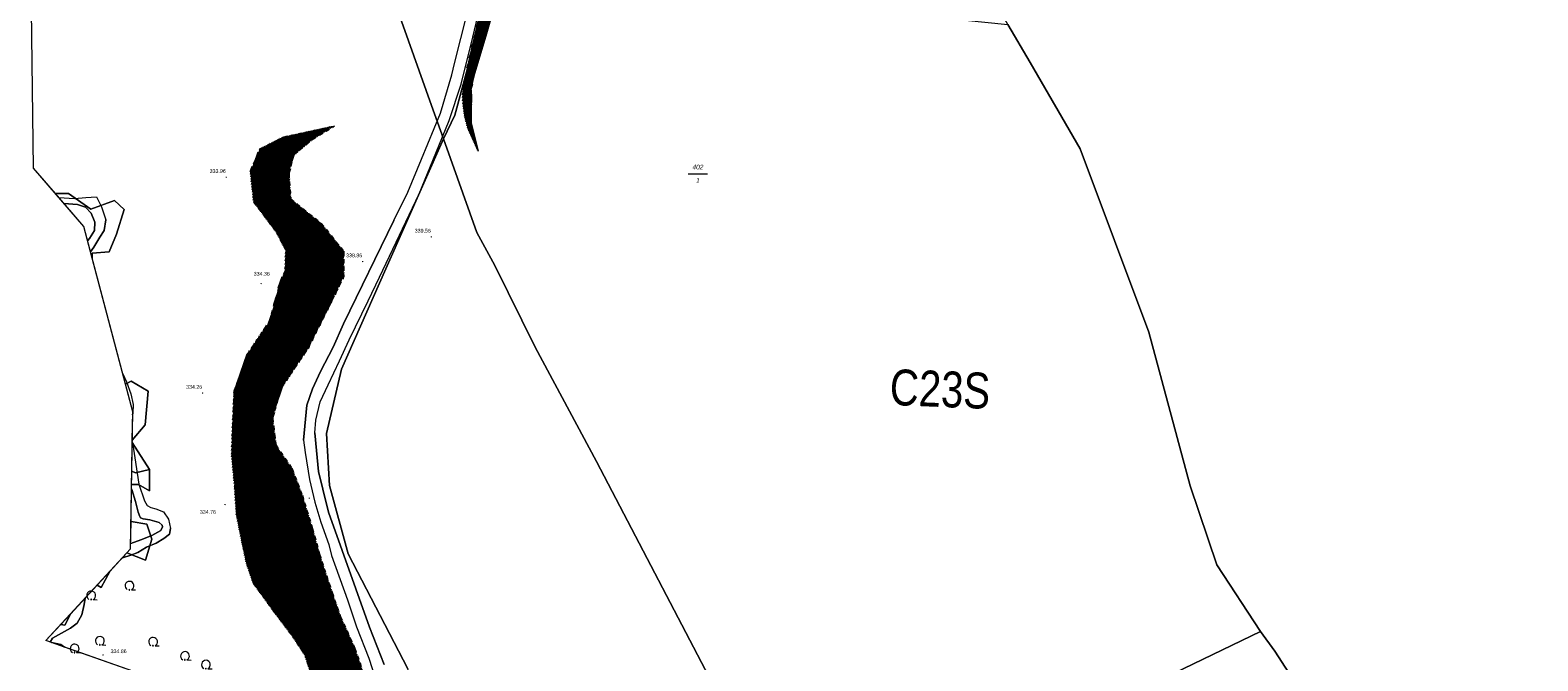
# Model space of a CAD drawing. Header units: metres. Extents: x 345144 to 348639, y 5629211 to 5635235.
# Tile 14 of 256: x 346437 to 346708, y 5630050 to 5630163. Entities that reach past the tile are written whole.
import ezdxf
from ezdxf.enums import TextEntityAlignment as Align

# ---------------------------------------------------------------- set-up
doc = ezdxf.new("R2010")
doc.units = ezdxf.units.M
doc.header["$MEASUREMENT"] = 0
doc.linetypes.add('4_4', pattern=[1.4, 0.7, -0.7])
for name, color, linetype in [('028 Geländeform', 7, 'Continuous'), ('028 Geländeform Ausg.', 7, 'Continuous'), ('081-083 Topographie', 7, 'Continuous'), ('AX Flurstück', 7, 'Continuous'), ('Blatt', 7, 'Continuous'), ('Definitionslinie', 7, 'Continuous'), ('Gemeinde Lokation', 7, 'Continuous'), ('Ortsteil Lokation', 7, 'Continuous'), ('Präsentationsobjekt -Text (punktförmig)', 7, 'Continuous')]:
    doc.layers.add(name, color=color, linetype=linetype)
doc.styles.add('ARIAL', font='arial.ttf', dxfattribs={"height": 1})
doc.styles.add('ARIALIT', font='ariali.ttf', dxfattribs={"height": 1})
pattern_1 = [(250.9552151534, (0, 0), (0.1890527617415, -0.065261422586), [])]

# ---------------------------------------------------------------- blocks, each defined once
blk = doc.blocks.new('alk_043x_nrw')
h = blk.add_hatch(color=7)
edge = h.paths.add_edge_path(flags=0)
edge.add_arc((0, 0), 1, 180, 360, ccw=False)
edge.add_arc((0, 0), 1, 0, 180, ccw=False)
blk = doc.blocks.new('alk_7100_nrwx2')
at = {"true_color": 0x2e2e2e}
h = blk.add_hatch(color=250, dxfattribs=at)
edge = h.paths.add_edge_path(flags=0)
edge.add_arc((0.024073, -0.597267), 0.057254, 180, 360, ccw=False)
edge.add_arc((0.024073, -0.597267), 0.057255, 0, 180, ccw=False)
at = {"color": 250, "lineweight": 5, "true_color": 0x2e2e2e, "flags": 128}
blk.add_lwpolyline([(0.349382, -0.597267), (1, -0.597267)], dxfattribs=at)
at = {"color": 250, "lineweight": 5, "true_color": 0x2e2e2e}
for centre, radius, start, end in [((0.024073, 0.012362), 0.690995, -61.91481688, -118.08518312), ((0.024073, -0.597267), 0.057255, 0, 180), ((0.024073, -0.597267), 0.057254, 180, 0)]:
    blk.add_arc(centre, radius, start, end, dxfattribs=at)

msp = doc.modelspace()

# ---------------------------------------------------------------- hatches: boundary and pattern name
at = {"layer": '028 Geländeform', "true_color": 0xb27500}
h = msp.add_hatch(dxfattribs=at)
h.set_pattern_fill('_USER', color=44, scale=0.2, angle=250.95521515, style=0, pattern_type=0)
h.set_pattern_definition(pattern_1)
h.paths.add_polyline_path([(346523.5, 5630186.67), (346524.251, 5630190.609), (346524.251, 5630190.609), (346524.385, 5630192.931), (346524.385, 5630192.931), (346525.871, 5630200.453), (346525.871, 5630200.453), (346526.64, 5630198.141), (346526.64, 5630198.141), (346526.632, 5630197.678), (346526.632, 5630197.678), (346526.591, 5630195.271), (346526.591, 5630195.271), (346526.88, 5630192.694), (346526.88, 5630192.694), (346526.931, 5630192.239), (346526.931, 5630192.239), (346526.933, 5630192.221), (346526.933, 5630192.221), (346526.586, 5630188.975), (346526.586, 5630188.975), (346524.769, 5630183.242), (346524.769, 5630183.242), (346522.695, 5630175.665), (346522.695, 5630175.665), (346521.207, 5630170.799), (346521.207, 5630170.799), (346518.725, 5630162.056), (346518.725, 5630162.056), (346516.565, 5630154.9), (346516.565, 5630154.9), (346516.078, 5630152.321), (346516.078, 5630152.321), (346516.095, 5630150.938), (346516.095, 5630150.938), (346516.072, 5630149.083), (346516.072, 5630149.083), (346516.047, 5630146.385), (346516.047, 5630146.385), (346517.331, 5630141.294), (346517.331, 5630141.294), (346515.444, 5630145.47), (346515.444, 5630145.47), (346514.887, 5630147.582), (346514.887, 5630147.582), (346514.589, 5630149.81), (346514.589, 5630149.81), (346514.556, 5630151.466), (346514.556, 5630151.466), (346514.826, 5630153.754), (346514.826, 5630153.754), (346515.435, 5630156.597), (346515.435, 5630156.597), (346516.591, 5630161.597), (346516.591, 5630161.597), (346519.84, 5630175.495), (346519.84, 5630175.495), (346520.792, 5630178.633), (346520.792, 5630178.633), (346522.113, 5630182.771), (346522.113, 5630182.771)], flags=0)
h = msp.add_hatch(dxfattribs=at)
h.set_pattern_fill('_USER', color=44, scale=0.2, angle=250.95521515, style=0, pattern_type=0)
h.set_pattern_definition(pattern_1)
h.paths.add_polyline_path([(346522.219, 5629994.262), (346520.833, 5629993.415), (346520.833, 5629993.415), (346520.347, 5629991.945), (346520.347, 5629991.945), (346520.772, 5629989.074), (346520.772, 5629989.074), (346520.89, 5629987.232), (346520.89, 5629987.232), (346520.943, 5629986.085), (346520.943, 5629986.085), (346520.847, 5629984.371), (346520.847, 5629984.371), (346519.904, 5629982.528), (346519.904, 5629982.528), (346516.687, 5629978.638), (346516.687, 5629978.638), (346515.661, 5629976.802), (346515.661, 5629976.802), (346514.757, 5629975.084), (346514.757, 5629975.084), (346512.5, 5629972.565), (346512.5, 5629972.565), (346507.777, 5629970.611), (346507.777, 5629970.611), (346505.956, 5629970.489), (346505.956, 5629970.489), (346504.498, 5629969.935), (346504.498, 5629969.935), (346502.462, 5629968.136), (346502.462, 5629968.136), (346500.961, 5629966.23), (346500.961, 5629966.23), (346499.83, 5629964.836), (346499.83, 5629964.836), (346498.221, 5629963.486), (346498.221, 5629963.486), (346495.958, 5629961.866), (346495.958, 5629961.866), (346494.536, 5629960.55), (346494.536, 5629960.55), (346493.67, 5629958.694), (346493.67, 5629958.694), (346493.565, 5629957.046), (346493.565, 5629957.046), (346493.736, 5629956.102), (346493.736, 5629956.102), (346494.855, 5629955.536), (346494.855, 5629955.536), (346495.938, 5629955.347), (346495.938, 5629955.347), (346496.977, 5629954.987), (346496.977, 5629954.987), (346497.515, 5629953.656), (346497.515, 5629953.656), (346497.644, 5629952.744), (346497.644, 5629952.744), (346497.168, 5629952.226), (346497.168, 5629952.226), (346496.749, 5629951.687), (346496.749, 5629951.687), (346490.873, 5629953.179), (346490.873, 5629953.179), (346490.404, 5629955.961), (346490.404, 5629955.961), (346490.4, 5629958.198), (346490.4, 5629958.198), (346490.827, 5629960.719), (346490.827, 5629960.719), (346491.176, 5629961.892), (346491.176, 5629961.892), (346492.117, 5629963.291), (346492.117, 5629963.291), (346493.312, 5629964.332), (346493.312, 5629964.332), (346495.153, 5629965.672), (346495.153, 5629965.672), (346496.566, 5629967.283), (346496.566, 5629967.283), (346498.217, 5629969.073), (346498.217, 5629969.073), (346499.947, 5629970.7), (346499.947, 5629970.7), (346502.045, 5629973.161), (346502.045, 5629973.161), (346504.029, 5629974.029), (346504.029, 5629974.029), (346505.764, 5629974.311), (346505.764, 5629974.311), (346507.264, 5629974.822), (346507.264, 5629974.822), (346508.686, 5629975.419), (346508.686, 5629975.419), (346508.719, 5629975.259), (346508.719, 5629975.259), (346509.046, 5629975.142), (346509.046, 5629975.142), (346509.258, 5629975.356), (346509.258, 5629975.356), (346509.307, 5629975.955), (346509.307, 5629975.955), (346509.23, 5629977.069), (346509.23, 5629977.069), (346509.209, 5629978.321), (346509.209, 5629978.321), (346509.388, 5629979.516), (346509.388, 5629979.516), (346509.782, 5629980.348), (346509.782, 5629980.348), (346510.317, 5629981.484), (346510.317, 5629981.484), (346510.849, 5629985.005), (346510.849, 5629985.005), (346511.008, 5629987.666), (346511.008, 5629987.666), (346510.915, 5629988.444), (346510.915, 5629988.444), (346511.87, 5629990.661), (346511.87, 5629990.661), (346512.315, 5629993.298), (346512.315, 5629993.298), (346511.672, 5629995.859), (346511.672, 5629995.859), (346509.216, 5629998.852), (346509.216, 5629998.852), (346506.648, 5630002.179), (346506.648, 5630002.179), (346503.565, 5630005.487), (346503.565, 5630005.487), (346500.955, 5630007.302), (346500.955, 5630007.302), (346497.272, 5630009.805), (346497.272, 5630009.805), (346495.34, 5630011.726), (346495.34, 5630011.726), (346492.818, 5630013.721), (346492.818, 5630013.721), (346490.376, 5630015.063), (346490.376, 5630015.063), (346489.264, 5630015.917), (346489.264, 5630015.917), (346488.462, 5630016.912), (346488.462, 5630016.912), (346486.908, 5630020.19), (346486.908, 5630020.19), (346486.747, 5630021.097), (346486.747, 5630021.097), (346486.147, 5630023.801), (346486.147, 5630023.801), (346485.805, 5630029.388), (346485.805, 5630029.388), (346485.866, 5630033.675), (346485.866, 5630033.675), (346485.954, 5630039.236), (346485.954, 5630039.236), (346487.319, 5630046.886), (346487.319, 5630046.886), (346486.172, 5630050.503), (346486.172, 5630050.503), (346483.851, 5630054.042), (346483.851, 5630054.042), (346480.59, 5630058.347), (346480.59, 5630058.347), (346476.841, 5630063.514), (346476.841, 5630063.514), (346475.596, 5630067.234), (346475.596, 5630067.234), (346474.8, 5630070.962), (346474.8, 5630070.962), (346473.825, 5630075.839), (346473.825, 5630075.839), (346473.484, 5630081.044), (346473.484, 5630081.044), (346472.947, 5630086.839), (346472.947, 5630086.839), (346473.111, 5630091.51), (346473.111, 5630091.51), (346473.414, 5630098.159), (346473.414, 5630098.159), (346475.742, 5630104.689), (346475.742, 5630104.689), (346479.756, 5630110.695), (346479.756, 5630110.695), (346481.723, 5630117.896), (346481.723, 5630117.896), (346482.579, 5630119.792), (346482.579, 5630119.792), (346482.689, 5630123.441), (346482.689, 5630123.441), (346481.029, 5630126.647), (346481.029, 5630126.647), (346476.928, 5630132.101), (346476.928, 5630132.101), (346476.321, 5630137.731), (346476.321, 5630137.731), (346478.022, 5630141.72), (346478.022, 5630141.72), (346482.308, 5630143.893), (346482.308, 5630143.893), (346491.481, 5630145.874), (346491.481, 5630145.874), (346487.547, 5630143.457), (346487.547, 5630143.457), (346484.163, 5630140.607), (346484.163, 5630140.607), (346483.271, 5630137.226), (346483.271, 5630137.226), (346483.584, 5630132.751), (346483.584, 5630132.751), (346489.075, 5630128.338), (346489.075, 5630128.338), (346493.158, 5630123.295), (346493.158, 5630123.295), (346493.157, 5630118.695), (346493.157, 5630118.695), (346486.785, 5630105.899), (346486.785, 5630105.899), (346481.992, 5630098.79), (346481.992, 5630098.79), (346480.335, 5630093.251), (346480.335, 5630093.251), (346480.938, 5630088.372), (346480.938, 5630088.372), (346483.841, 5630084.182), (346483.841, 5630084.182), (346485.668, 5630079.394), (346485.668, 5630079.394), (346487.517, 5630073.388), (346487.517, 5630073.388), (346488.744, 5630068.862), (346488.744, 5630068.862), (346491.019, 5630061.956), (346491.019, 5630061.956), (346492.554, 5630057.575), (346492.554, 5630057.575), (346495.135, 5630051.852), (346495.135, 5630051.852), (346497.086, 5630046.179), (346497.086, 5630046.179), (346499.194, 5630040.13), (346499.194, 5630040.13), (346501.598, 5630034.602), (346501.598, 5630034.602), (346504.407, 5630026.416), (346504.407, 5630026.416), (346506.071, 5630022.273), (346506.071, 5630022.273), (346507.908, 5630018.6), (346507.908, 5630018.6), (346509.192, 5630015.667), (346509.192, 5630015.667), (346510.986, 5630011.792), (346510.986, 5630011.792), (346513.513, 5630008.168), (346513.513, 5630008.168), (346514.804, 5630007.043), (346514.804, 5630007.043), (346519.547, 5629999.683), (346519.547, 5629999.683), (346521.488, 5629995.619), (346521.488, 5629995.619)], flags=0)

# ---------------------------------------------------------------- linework, layer by layer
at = {"layer": '081-083 Topographie', "color": 7, "linetype": 'Continuous', "lineweight": 5, "flags": 128}
for points in [[(346499.563, 5630118.633), (346506.705, 5630133.622), (346506.705, 5630133.622), (346509.711, 5630140.943), (346509.711, 5630140.943), (346512.117, 5630146.835), (346512.117, 5630146.835), (346514.246, 5630153.374), (346514.246, 5630153.374), (346516.375, 5630161.845), (346516.375, 5630161.845), (346518.715, 5630171.758)], [(346502.142, 5630128.831), (346504.671, 5630133.913), (346504.671, 5630133.913), (346507.122, 5630139.857), (346507.122, 5630139.857), (346510.543, 5630148.14), (346510.543, 5630148.14), (346512.579, 5630155.05), (346512.579, 5630155.05), (346513.05, 5630157.12), (346513.05, 5630157.12), (346515.316, 5630166.068)], [(346441.825722, 5630132.964505), (346444.632, 5630132.793), (346444.632, 5630132.793), (346446.693, 5630132.949), (346446.693, 5630132.949), (346448.611, 5630133.063), (346448.611, 5630133.063), (346449.495, 5630131.312), (346449.495, 5630131.312), (346450.27, 5630128.956), (346450.27, 5630128.956), (346450.009, 5630127.062), (346450.009, 5630127.062), (346449.208, 5630125.854), (346449.208, 5630125.854), (346448.147, 5630124.061), (346448.147, 5630124.061), (346447.544545, 5630123.198528)], [(346447.026123, 5630125.1654), (346447.349, 5630125.596), (346447.349, 5630125.596), (346448.24, 5630127.006), (346448.24, 5630127.006), (346448.308, 5630128.541), (346448.308, 5630128.541), (346447.628, 5630130.123), (346447.628, 5630130.123), (346446.649, 5630131.218), (346446.649, 5630131.218), (346445.202, 5630131.701), (346445.202, 5630131.701), (346442.751886, 5630131.891992)], [(346445.202, 5630131.701), (346446.649, 5630131.218), (346446.649, 5630131.218), (346447.628, 5630130.123), (346447.628, 5630130.123), (346448.308, 5630128.541), (346448.308, 5630128.541), (346448.24, 5630127.006), (346448.24, 5630127.006), (346447.349, 5630125.596), (346447.349, 5630125.596), (346447.026123, 5630125.1654)], [(346502.142, 5630128.831), (346493.065, 5630110.243), (346493.065, 5630110.243), (346491.188, 5630106.01), (346491.188, 5630106.01), (346488.942, 5630101.639), (346488.942, 5630101.639), (346487.493, 5630098.558), (346487.493, 5630098.558), (346486.486, 5630095.57), (346486.486, 5630095.57), (346485.881, 5630089.325), (346485.881, 5630089.325), (346486.183, 5630087.048), (346486.183, 5630087.048), (346486.982, 5630082.237), (346486.982, 5630082.237), (346487.892, 5630078.157), (346487.892, 5630078.157), (346489.02, 5630074.51), (346489.02, 5630074.51), (346490.43, 5630070.516), (346490.43, 5630070.516), (346490.91, 5630068.528), (346490.91, 5630068.528), (346493.808, 5630060.548), (346493.808, 5630060.548), (346495.43, 5630055.691), (346495.43, 5630055.691), (346497.603, 5630050.043), (346497.603, 5630050.043), (346499.914, 5630042.986)], [(346500.39, 5630048.893), (346497.776, 5630055.624), (346497.776, 5630055.624), (346490.37, 5630076.351), (346490.37, 5630076.351), (346489.327, 5630080.453), (346489.327, 5630080.453), (346488.562, 5630083.676), (346488.562, 5630083.676), (346488.221, 5630087.457), (346488.221, 5630087.457), (346487.892, 5630090.59), (346487.892, 5630090.59), (346488.082, 5630092.924), (346488.082, 5630092.924), (346488.889, 5630096.209), (346488.889, 5630096.209), (346490.316, 5630099.283), (346490.316, 5630099.283), (346492.328, 5630103.57), (346492.328, 5630103.57), (346494.088, 5630107.368), (346494.088, 5630107.368), (346497.504, 5630114.353), (346497.504, 5630114.353), (346499.563, 5630118.633)], [(346453.335727, 5630101.226995), (346453.991, 5630099.782), (346453.991, 5630099.782), (346454.799, 5630097.639), (346454.799, 5630097.639), (346455.203, 5630095.726), (346455.203, 5630095.726), (346455.158, 5630094.139), (346455.158, 5630094.139), (346455.12376, 5630093.861929)], [(346455.050829, 5630088.993257), (346455.07, 5630088.873), (346455.07, 5630088.873), (346456.262, 5630081.399), (346456.262, 5630081.399), (346457.275, 5630078.381), (346457.275, 5630078.381), (346457.746, 5630077.55), (346457.746, 5630077.55), (346458.368, 5630077.147), (346458.368, 5630077.147), (346459.322, 5630076.92), (346459.322, 5630076.92), (346460.669, 5630076.406), (346460.669, 5630076.406), (346461.551, 5630075.06), (346461.551, 5630075.06), (346461.91, 5630073.399), (346461.91, 5630073.399), (346461.726, 5630072.353), (346461.726, 5630072.353), (346460.738, 5630071.626), (346460.738, 5630071.626), (346459.341, 5630070.786), (346459.341, 5630070.786), (346457.601, 5630070.049), (346457.601, 5630070.049), (346456.051, 5630069.105), (346456.051, 5630069.105), (346454.78, 5630068.576), (346454.78, 5630068.576), (346453.298644, 5630068.128115)], [(346454.77672, 5630070.694672), (346456.576, 5630071.383), (346456.576, 5630071.383), (346458.547, 5630072.162), (346458.547, 5630072.162), (346460.172, 5630073.044), (346460.172, 5630073.044), (346460.499, 5630073.675), (346460.499, 5630073.675), (346460.432, 5630073.972), (346460.432, 5630073.972), (346459.911, 5630074.47), (346459.911, 5630074.47), (346458.206, 5630074.979), (346458.206, 5630074.979), (346456.997, 5630075.112), (346456.997, 5630075.112), (346456.522, 5630075.322), (346456.522, 5630075.322), (346456.436, 5630075.54), (346456.436, 5630075.54), (346456.125, 5630076.324), (346456.125, 5630076.324), (346455.663, 5630078.268), (346455.663, 5630078.268), (346454.961, 5630080.406), (346454.961, 5630080.406), (346454.923946, 5630080.522987)], [(346454.923946, 5630080.522987), (346454.961, 5630080.406), (346454.961, 5630080.406), (346455.663, 5630078.268), (346455.663, 5630078.268), (346456.125, 5630076.324), (346456.125, 5630076.324), (346456.436, 5630075.54), (346456.436, 5630075.54), (346456.522, 5630075.322), (346456.522, 5630075.322), (346456.997, 5630075.112), (346456.997, 5630075.112), (346458.206, 5630074.979), (346458.206, 5630074.979), (346459.911, 5630074.47), (346459.911, 5630074.47), (346460.432, 5630073.972), (346460.432, 5630073.972), (346460.499, 5630073.675), (346460.499, 5630073.675), (346460.172, 5630073.044), (346460.172, 5630073.044), (346458.547, 5630072.162), (346458.547, 5630072.162), (346456.576, 5630071.383), (346456.576, 5630071.383), (346454.77672, 5630070.694672)], [(346446.606487, 5630060.884756), (346446.393, 5630059.723), (346446.393, 5630059.723), (346445.974, 5630057.874), (346445.974, 5630057.874), (346445.113, 5630056.375), (346445.113, 5630056.375), (346443.949, 5630055.431), (346443.949, 5630055.431), (346442.313, 5630054.575), (346442.313, 5630054.575), (346440.697, 5630053.628), (346440.697, 5630053.628), (346440.288758, 5630052.950453)], [(346443.268557, 5630057.271897), (346443.385, 5630057.353), (346443.385, 5630057.353), (346443.417374, 5630057.432971)], [(346443.417374, 5630057.432971), (346443.385, 5630057.353), (346443.385, 5630057.353), (346443.268557, 5630057.271897)]]:
    msp.add_lwpolyline(points, dxfattribs=at)
at = {"layer": 'AX Flurstück', "color": 8, "linetype": 'Continuous', "lineweight": 13, "true_color": 0x808080, "flags": 128}
for points in [[(346682.195, 5630018.107), (346660.67, 5630051.344), (346658.091, 5630054.861), (346650.282, 5630066.836), (346645.447, 5630081.082), (346638.045, 5630108.761), (346625.666, 5630141.736), (346616.64, 5630157.263), (346612.666, 5630164.129), (346607.508, 5630173.134), (346597.026, 5630187.789), (346586.374, 5630202.201), (346575.655, 5630216.446), (346556.092, 5630246.521), (346547.405, 5630260.283), (346560.904, 5630277.714), (346577.889, 5630308.654), (346584.559, 5630322.016), (346590.865, 5630337.453)], [(346558.911, 5630046.661), (346538.614, 5630085.471), (346527.58, 5630106.013), (346520.302, 5630120.729), (346517.072, 5630126.674), (346511.063, 5630143.559), (346513.117, 5630147.808), (346526.901, 5630198.673), (346532.772, 5630230.145), (346536.773, 5630244.884), (346541.036, 5630252.526), (346547.405, 5630260.283), (346556.092, 5630246.521), (346575.655, 5630216.446), (346586.374, 5630202.201), (346571.789, 5630192.967), (346560.472, 5630190.525), (346553.7, 5630191.56), (346547.063, 5630192.23), (346552.387, 5630181.167), (346557.631, 5630169.846)], [(346526.901, 5630198.673), (346513.117, 5630147.808), (346511.063, 5630143.559), (346508.903, 5630149.52), (346502.566, 5630167.42)], [(346442.198, 5630052.508), (346440.538, 5630052.863), (346439.525, 5630053.22), (346442.2, 5630056.116), (346442.905, 5630056.003), (346443.938, 5630057.996), (346448.731, 5630063.185), (346449.448, 5630062.789), (346451.02, 5630065.662), (346454.105, 5630069.001), (346457.447, 5630067.668), (346458.575, 5630071.449), (346457.68, 5630074.159), (346454.836, 5630074.653), (346454.935, 5630081.286), (346456.187, 5630081.306), (346458.134, 5630080.199), (346458.16, 5630084.014), (346455.05, 5630088.905), (346455.055, 5630089.266), (346457.391, 5630092.046), (346457.897, 5630098.105), (346454.845, 5630099.906), (346453.826, 5630099.367), (346447.85, 5630122.038), (346447.836, 5630122.982), (346450.9, 5630123.198), (346452.246, 5630126.353), (346453.593, 5630130.783), (346451.859, 5630132.411), (346447.572, 5630130.846), (346443.597, 5630133.694), (346441.209, 5630133.679), (346437.277, 5630138.232), (346436.676, 5630185.787)], [(346557.631, 5630169.846), (346563.627, 5630169.142), (346612.666, 5630164.129), (346616.64, 5630157.263), (346625.666, 5630141.736), (346638.045, 5630108.761), (346645.447, 5630081.082), (346650.282, 5630066.836), (346658.091, 5630054.861), (346576.794, 5630015.635)], [(346502.566, 5630167.42), (346508.903, 5630149.52), (346511.063, 5630143.559), (346500.688, 5630120.105), (346492.718, 5630102.092), (346490.007, 5630090.474), (346490.552, 5630081.124), (346493.914, 5630068.865), (346504.627, 5630048.155)], [(346538.614, 5630085.471), (346558.911, 5630046.661), (346576.794, 5630015.635), (346585.525, 5630000.49), (346610.329, 5629966.91), (346627.917, 5629941.907), (346627.664, 5629941.939), (346579.357, 5629947.928), (346541.709, 5629952.596), (346532.954, 5629981.642), (346520.792, 5630006.572), (346514.144, 5630016.822), (346509.49, 5630029.218), (346504.627, 5630048.155), (346493.914, 5630068.865), (346490.552, 5630081.124), (346490.007, 5630090.474), (346492.718, 5630102.092), (346500.688, 5630120.105), (346511.063, 5630143.559), (346517.072, 5630126.674), (346520.302, 5630120.729), (346527.58, 5630106.013), (346538.614, 5630085.471)], [(346446.352, 5630127.723), (346441.209, 5630133.679), (346443.597, 5630133.694), (346447.572, 5630130.846), (346451.859, 5630132.411), (346453.593, 5630130.783), (346452.246, 5630126.353), (346450.9, 5630123.198), (346447.836, 5630122.982), (346447.85, 5630122.038), (346446.352, 5630127.723)], [(346457.391, 5630092.046), (346455.055, 5630089.266), (346455.132, 5630094.412), (346453.826, 5630099.367), (346454.845, 5630099.906), (346457.897, 5630098.105), (346457.391, 5630092.046)], [(346455.613, 5630083.399), (346454.972, 5630083.712), (346455.05, 5630088.905), (346458.16, 5630084.014), (346455.613, 5630083.399)], [(346456.187, 5630081.306), (346454.935, 5630081.286), (346454.972, 5630083.712), (346455.613, 5630083.399), (346458.16, 5630084.014), (346458.134, 5630080.199), (346456.187, 5630081.306)], [(346454.762, 5630069.712), (346454.836, 5630074.653), (346457.68, 5630074.159), (346458.575, 5630071.449), (346457.447, 5630067.668), (346454.105, 5630069.001), (346454.762, 5630069.712)], [(346449.448, 5630062.789), (346448.731, 5630063.185), (346451.02, 5630065.662), (346449.448, 5630062.789)], [(346442.905, 5630056.003), (346442.2, 5630056.116), (346443.938, 5630057.996), (346442.905, 5630056.003)], [(346576.794, 5630015.635), (346658.091, 5630054.861), (346660.67, 5630051.344), (346682.195, 5630018.107), (346610.329, 5629966.91), (346585.525, 5630000.49), (346576.794, 5630015.635)], [(346442.198, 5630052.508), (346442.863, 5630052.042), (346440.538, 5630052.863), (346442.198, 5630052.508)], [(346453.95, 5630048.129), (346442.863, 5630052.042), (346442.198, 5630052.508)]]:
    msp.add_lwpolyline(points, dxfattribs=at)
at = {"layer": 'Blatt', "color": 205, "linetype": 'Continuous', "lineweight": 5, "true_color": 0x873099, "flags": 128}
msp.add_lwpolyline([(346846.805, 5629966.53), (346454.986, 5629977.564), (346452.693, 5630006.744), (346471.994, 5630041.761), (346439.525, 5630053.22), (346454.762, 5630069.712), (346455.132, 5630094.412), (346446.352, 5630127.723), (346437.277, 5630138.232), (346436.676, 5630185.787), (346463.512, 5630222.721), (346465.195, 5630227.353), (346853.841, 5630216.41), (346846.805, 5629966.53)], dxfattribs=at)
at = {"layer": 'Definitionslinie', "color": 44, "linetype": 'Continuous', "lineweight": 5, "true_color": 0xb27500, "flags": 128}
for points in [[(346516.591, 5630161.597), (346519.84, 5630175.495)], [(346518.725, 5630162.056), (346521.207, 5630170.799)], [(346515.435, 5630156.597), (346516.591, 5630161.597)], [(346516.565, 5630154.9), (346518.725, 5630162.056)], [(346514.826, 5630153.754), (346515.435, 5630156.597)], [(346516.078, 5630152.321), (346516.565, 5630154.9)], [(346514.556, 5630151.466), (346514.826, 5630153.754)], [(346514.556, 5630151.466), (346514.589, 5630149.81)], [(346516.078, 5630152.321), (346516.095, 5630150.938)], [(346514.589, 5630149.81), (346514.887, 5630147.582)], [(346516.072, 5630149.083), (346516.047, 5630146.385)], [(346516.095, 5630150.938), (346516.072, 5630149.083)], [(346514.887, 5630147.582), (346515.444, 5630145.47)], [(346516.047, 5630146.385), (346517.331, 5630141.294)], [(346515.444, 5630145.47), (346517.331, 5630141.294)]]:
    msp.add_lwpolyline(points, dxfattribs=at)
at = {"layer": 'Definitionslinie', "color": 7, "linetype": 'Continuous', "lineweight": 5, "flags": 128}
for points in [[(346516.375, 5630161.845), (346518.715, 5630171.758)], [(346513.05, 5630157.12), (346515.316, 5630166.068)], [(346514.246, 5630153.374), (346516.375, 5630161.845)], [(346512.579, 5630155.05), (346513.05, 5630157.12)], [(346510.543, 5630148.14), (346512.579, 5630155.05)], [(346512.117, 5630146.835), (346514.246, 5630153.374)], [(346507.122, 5630139.857), (346510.543, 5630148.14)], [(346509.711, 5630140.943), (346512.117, 5630146.835)], [(346506.705, 5630133.622), (346509.711, 5630140.943)], [(346504.671, 5630133.913), (346507.122, 5630139.857)], [(346441.825722, 5630132.964505), (346444.632, 5630132.793)], [(346444.632, 5630132.793), (346446.693, 5630132.949)], [(346446.693, 5630132.949), (346448.611, 5630133.063)], [(346448.611, 5630133.063), (346449.495, 5630131.312)], [(346499.563, 5630118.633), (346506.705, 5630133.622)], [(346502.142, 5630128.831), (346504.671, 5630133.913)], [(346442.751886, 5630131.891992), (346445.202, 5630131.701)], [(346445.202, 5630131.701), (346446.649, 5630131.218)], [(346445.202, 5630131.701), (346446.649, 5630131.218)], [(346446.649, 5630131.218), (346447.628, 5630130.123)], [(346446.649, 5630131.218), (346447.628, 5630130.123)], [(346447.628, 5630130.123), (346448.308, 5630128.541)], [(346447.628, 5630130.123), (346448.308, 5630128.541)], [(346449.495, 5630131.312), (346450.27, 5630128.956)], [(346448.24, 5630127.006), (346448.308, 5630128.541)], [(346448.24, 5630127.006), (346448.308, 5630128.541)], [(346449.208, 5630125.854), (346450.009, 5630127.062)], [(346450.009, 5630127.062), (346450.27, 5630128.956)], [(346493.065, 5630110.243), (346502.142, 5630128.831)], [(346447.026123, 5630125.1654), (346447.349, 5630125.596)], [(346447.026123, 5630125.1654), (346447.349, 5630125.596)], [(346447.349, 5630125.596), (346448.24, 5630127.006)], [(346447.349, 5630125.596), (346448.24, 5630127.006)], [(346448.147, 5630124.061), (346449.208, 5630125.854)], [(346447.544545, 5630123.198528), (346448.147, 5630124.061)], [(346497.504, 5630114.353), (346499.563, 5630118.633)], [(346494.088, 5630107.368), (346497.504, 5630114.353)], [(346491.188, 5630106.01), (346493.065, 5630110.243)], [(346488.942, 5630101.639), (346491.188, 5630106.01)], [(346492.328, 5630103.57), (346494.088, 5630107.368)], [(346490.316, 5630099.283), (346492.328, 5630103.57)], [(346453.335727, 5630101.226995), (346453.991, 5630099.782)], [(346487.493, 5630098.558), (346488.942, 5630101.639)], [(346453.991, 5630099.782), (346454.799, 5630097.639)], [(346454.799, 5630097.639), (346455.203, 5630095.726)], [(346486.486, 5630095.57), (346487.493, 5630098.558)], [(346488.889, 5630096.209), (346490.316, 5630099.283)], [(346455.203, 5630095.726), (346455.158, 5630094.139)], [(346485.881, 5630089.325), (346486.486, 5630095.57)], [(346488.082, 5630092.924), (346488.889, 5630096.209)], [(346455.12376, 5630093.861929), (346455.158, 5630094.139)], [(346487.892, 5630090.59), (346488.082, 5630092.924)], [(346485.881, 5630089.325), (346486.183, 5630087.048)], [(346487.892, 5630090.59), (346488.221, 5630087.457)], [(346455.04951, 5630088.905257), (346455.07, 5630088.873)], [(346455.050829, 5630088.993257), (346455.07, 5630088.873)], [(346455.050829, 5630088.993257), (346455.07, 5630088.873), (346455.07, 5630088.873), (346456.262, 5630081.399)], [(346486.183, 5630087.048), (346486.982, 5630082.237)], [(346488.221, 5630087.457), (346488.562, 5630083.676)], [(346488.562, 5630083.676), (346489.327, 5630080.453)], [(346456.262, 5630081.399), (346457.275, 5630078.381)], [(346486.982, 5630082.237), (346487.892, 5630078.157)], [(346454.923946, 5630080.522987), (346454.961, 5630080.406)], [(346454.923946, 5630080.522987), (346454.961, 5630080.406)], [(346454.961, 5630080.406), (346455.663, 5630078.268)], [(346454.961, 5630080.406), (346455.663, 5630078.268)], [(346455.663, 5630078.268), (346456.125, 5630076.324)], [(346455.663, 5630078.268), (346456.125, 5630076.324)], [(346457.275, 5630078.381), (346457.746, 5630077.55)], [(346489.327, 5630080.453), (346490.37, 5630076.351)], [(346456.125, 5630076.324), (346456.436, 5630075.54)], [(346456.125, 5630076.324), (346456.436, 5630075.54)], [(346456.436, 5630075.54), (346456.522, 5630075.322)], [(346456.436, 5630075.54), (346456.522, 5630075.322)], [(346457.746, 5630077.55), (346458.368, 5630077.147)], [(346458.368, 5630077.147), (346459.322, 5630076.92)], [(346459.322, 5630076.92), (346460.669, 5630076.406)], [(346460.669, 5630076.406), (346461.551, 5630075.06)], [(346487.892, 5630078.157), (346489.02, 5630074.51)], [(346490.37, 5630076.351), (346497.776, 5630055.624)], [(346456.522, 5630075.322), (346456.997, 5630075.112)], [(346456.522, 5630075.322), (346456.997, 5630075.112)], [(346456.997, 5630075.112), (346458.206, 5630074.979)], [(346456.997, 5630075.112), (346458.206, 5630074.979)], [(346458.206, 5630074.979), (346459.911, 5630074.47)], [(346458.206, 5630074.979), (346459.911, 5630074.47)], [(346458.547, 5630072.162), (346460.172, 5630073.044)], [(346458.547, 5630072.162), (346460.172, 5630073.044)], [(346459.911, 5630074.47), (346460.432, 5630073.972)], [(346459.911, 5630074.47), (346460.432, 5630073.972)], [(346460.172, 5630073.044), (346460.499, 5630073.675)], [(346460.172, 5630073.044), (346460.499, 5630073.675)], [(346460.432, 5630073.972), (346460.499, 5630073.675)], [(346460.432, 5630073.972), (346460.499, 5630073.675)], [(346461.551, 5630075.06), (346461.91, 5630073.399)], [(346461.726, 5630072.353), (346461.91, 5630073.399)], [(346489.02, 5630074.51), (346490.43, 5630070.516)], [(346454.77672, 5630070.694672), (346456.576, 5630071.383)], [(346454.77672, 5630070.694672), (346456.576, 5630071.383)], [(346456.051, 5630069.105), (346457.601, 5630070.049)], [(346456.576, 5630071.383), (346458.547, 5630072.162)], [(346456.576, 5630071.383), (346458.547, 5630072.162)], [(346457.601, 5630070.049), (346459.341, 5630070.786)], [(346459.341, 5630070.786), (346460.738, 5630071.626)], [(346460.738, 5630071.626), (346461.726, 5630072.353)], [(346490.43, 5630070.516), (346490.91, 5630068.528)], [(346453.298644, 5630068.128115), (346454.78, 5630068.576)], [(346454.78, 5630068.576), (346456.051, 5630069.105)], [(346490.91, 5630068.528), (346493.808, 5630060.548)], [(346445.974, 5630057.874), (346446.393, 5630059.723)], [(346446.393, 5630059.723), (346446.606487, 5630060.884756)], [(346493.808, 5630060.548), (346495.43, 5630055.691)], [(346443.268557, 5630057.271897), (346443.385, 5630057.353)], [(346443.268557, 5630057.271897), (346443.385, 5630057.353)], [(346443.385, 5630057.353), (346443.417374, 5630057.432971)], [(346443.385, 5630057.353), (346443.417374, 5630057.432971)], [(346445.113, 5630056.375), (346445.974, 5630057.874)], [(346440.697, 5630053.628), (346442.313, 5630054.575)], [(346442.313, 5630054.575), (346443.949, 5630055.431)], [(346443.949, 5630055.431), (346445.113, 5630056.375)], [(346495.43, 5630055.691), (346497.603, 5630050.043)], [(346497.776, 5630055.624), (346500.39, 5630048.893)], [(346440.288758, 5630052.950453), (346440.697, 5630053.628)], [(346497.603, 5630050.043), (346499.914, 5630042.986)]]:
    msp.add_lwpolyline(points, dxfattribs=at)
at = {"layer": 'Definitionslinie', "color": 44, "linetype": '4_4', "lineweight": 5, "true_color": 0xb27500, "flags": 128}
for points in [[(346478.022, 5630141.72), (346482.308, 5630143.893)], [(346482.308, 5630143.893), (346491.481, 5630145.874)], [(346484.163, 5630140.607), (346487.547, 5630143.457)], [(346487.547, 5630143.457), (346491.481, 5630145.874)], [(346476.321, 5630137.731), (346478.022, 5630141.72)], [(346483.271, 5630137.226), (346484.163, 5630140.607)], [(346476.321, 5630137.731), (346476.928, 5630132.101)], [(346483.271, 5630137.226), (346483.584, 5630132.751)], [(346483.584, 5630132.751), (346489.075, 5630128.338)], [(346476.928, 5630132.101), (346481.029, 5630126.647)], [(346489.075, 5630128.338), (346493.158, 5630123.295)], [(346481.029, 5630126.647), (346482.689, 5630123.441)], [(346482.689, 5630123.441), (346482.579, 5630119.792)], [(346493.158, 5630123.295), (346493.157, 5630118.695)], [(346481.723, 5630117.896), (346482.579, 5630119.792)], [(346479.756, 5630110.695), (346481.723, 5630117.896)], [(346486.785, 5630105.899), (346493.157, 5630118.695)], [(346475.742, 5630104.689), (346479.756, 5630110.695)], [(346481.992, 5630098.79), (346486.785, 5630105.899)], [(346473.414, 5630098.159), (346475.742, 5630104.689)], [(346473.111, 5630091.51), (346473.414, 5630098.159)], [(346480.335, 5630093.251), (346481.992, 5630098.79)], [(346480.335, 5630093.251), (346480.938, 5630088.372)], [(346473.111, 5630091.51), (346472.947, 5630086.839)], [(346472.947, 5630086.839), (346473.484, 5630081.044)], [(346480.938, 5630088.372), (346483.841, 5630084.182)], [(346483.841, 5630084.182), (346485.668, 5630079.394)], [(346473.484, 5630081.044), (346473.825, 5630075.839)], [(346485.668, 5630079.394), (346487.517, 5630073.388)], [(346473.825, 5630075.839), (346474.8, 5630070.962)], [(346487.517, 5630073.388), (346488.744, 5630068.862)], [(346474.8, 5630070.962), (346475.596, 5630067.234)], [(346488.744, 5630068.862), (346491.019, 5630061.956)], [(346475.596, 5630067.234), (346476.841, 5630063.514)], [(346476.841, 5630063.514), (346480.59, 5630058.347)], [(346491.019, 5630061.956), (346492.554, 5630057.575)], [(346480.59, 5630058.347), (346483.851, 5630054.042)], [(346492.554, 5630057.575), (346495.135, 5630051.852)], [(346483.851, 5630054.042), (346486.172, 5630050.503)], [(346495.135, 5630051.852), (346497.086, 5630046.179)], [(346486.172, 5630050.503), (346487.319, 5630046.886)]]:
    msp.add_lwpolyline(points, dxfattribs=at)
at = {"layer": 'Gemeinde Lokation', "color": 7, "linetype": 'Continuous', "lineweight": 5, "flags": 128}
msp.add_lwpolyline([(346471.994, 5630041.761), (346439.525, 5630053.22), (346454.762, 5630069.712), (346455.132, 5630094.412), (346446.352, 5630127.723), (346437.277, 5630138.232), (346436.676, 5630185.787), (346463.512, 5630222.721), (346490.61, 5630297.322), (346500.361, 5630319.107), (346519.203, 5630315.172), (346520.759, 5630337.924)], dxfattribs=at)
at = {"layer": 'Ortsteil Lokation', "color": 7, "linetype": 'Continuous', "lineweight": 5, "flags": 128}
msp.add_lwpolyline([(346471.994, 5630041.761), (346439.525, 5630053.22), (346454.762, 5630069.712), (346455.132, 5630094.412), (346446.352, 5630127.723), (346437.277, 5630138.232), (346436.676, 5630185.787), (346463.512, 5630222.721), (346490.61, 5630297.322), (346500.361, 5630319.107), (346519.203, 5630315.172), (346520.759, 5630337.924)], dxfattribs=at)
at = {"layer": 'Präsentationsobjekt -Text (punktförmig)', "color": 251, "linetype": 'Continuous', "lineweight": 13, "true_color": 0x5e5e5e, "flags": 128}
msp.add_lwpolyline([(346555.1244, 5630137.25052), (346558.6056, 5630137.25052)], dxfattribs=at)

# ---------------------------------------------------------------- block references
at = {"layer": '028 Geländeform', "xscale": 0.125, "yscale": 0.125}
for p, rotation in [((346471.962, 5630136.631), -2.326667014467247), ((346508.873, 5630125.886), -2.326094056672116), ((346496.514, 5630121.446), -2.326094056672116), ((346478.238, 5630117.489), -2.326667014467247), ((346467.719, 5630097.773), -2.326667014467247), ((346486.931, 5630078.855), -2.326667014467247), ((346471.756, 5630077.711), -2.326094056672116), ((346475.549, 5630068.059), -2.326667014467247), ((346449.793, 5630050.638), -2.326094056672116)]:
    msp.add_blockref('alk_043x_nrw', p, dxfattribs=dict(at, rotation=rotation))
at = {"layer": '081-083 Topographie', "xscale": 1.15275, "yscale": 1.15275}
for p, rotation in [((346447.641, 5630061.313), -2.326667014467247), ((346454.527, 5630063.073), -2.326667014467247), ((346449.197, 5630053.149), -2.326667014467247), ((346458.781, 5630052.987), -2.326094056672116), ((346444.659, 5630051.776), -2.326094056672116), ((346464.516, 5630050.44), -2.326667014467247), ((346468.282, 5630048.867), -2.326667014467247)]:
    msp.add_blockref('alk_7100_nrwx2', p, dxfattribs=dict(at, rotation=rotation))

# ---------------------------------------------------------------- texts
at = {"layer": '028 Geländeform Ausg.', "color": 44, "true_color": 0xb27500, "style": 'ARIAL', "width": 0.8}
for s, height, p in [('333.96', 0.6761367, (346468.992, 5630137.402)), ('339.56', 0.6761367, (346505.902, 5630126.657)), ('338.86', 0.6761366, (346493.544, 5630122.217)), ('334.36', 0.6761367, (346476.916, 5630118.908)), ('334.26', 0.6761367, (346464.748, 5630098.544)), ('339.46', 0.6761367, (346479.57, 5630077.657)), ('334.76', 0.6761367, (346467.228, 5630076.044)), ('334.86', 0.6761366, (346475.631, 5630069.365)), ('334.86', 0.6761367, (346451.157, 5630050.964))]:
    msp.add_text(s, height=height, dxfattribs=at).set_placement(p)
at = {"layer": 'Blatt', "color": 205, "true_color": 0x873099, "style": 'ARIAL', "width": 0.8}
msp.add_text('C23S', height=6.4592498, rotation=-2.32546971, dxfattribs=at).set_placement((346600.445, 5630098.507), align=Align.MIDDLE_CENTER)
at = {"layer": 'Präsentationsobjekt -Text (punktförmig)', "color": 8, "true_color": 0x808080, "style": 'ARIALIT'}
for s, p in [('402', (346556.865, 5630138.45388)), ('1', (346556.865, 5630136.04716))]:
    msp.add_text(s, height=0.8421, dxfattribs=at).set_placement(p, align=Align.MIDDLE_CENTER)

doc.saveas('drawing.dxf')
